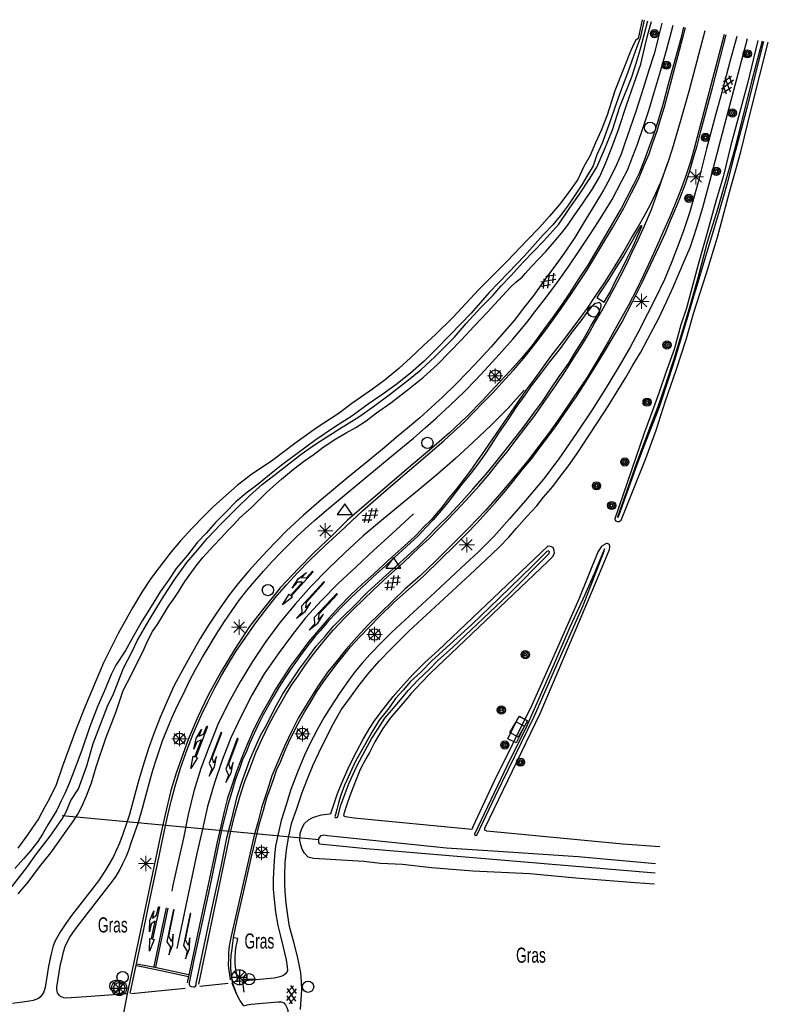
# Model space of a CAD drawing. Header units: metres. Extents: x 74699 to 149952, y 394498 to 789673.
# Tile 22 of 22: x 78560 to 78683, y 395518 to 395681. Entities that reach past the tile are written whole.
import ezdxf

# ---------------------------------------------------------------- set-up
doc = ezdxf.new("R2010")
doc.units = ezdxf.units.M
doc.layers.get('0').update_dxf_attribs({"linetype": 'CONTINUOUS'})
for name, color, linetype in [('4411', 7, 'CONTINUOUS'), ('B-BB-BORD-GD', 8, 'CONTINUOUS'), ('B-BP-BOOM-GD', 74, 'CONTINUOUS'), ('B-BW-WEGW-GD', 8, 'CONTINUOUS'), ('B-MK-ASSTRP-GD', 121, 'CONTINUOUS'), ('B-MK-BLOKDW-GD', 121, 'CONTINUOUS'), ('B-MK-BLOKLG-GD', 121, 'CONTINUOUS'), ('B-MK-DRIEH-GD', 121, 'CONTINUOUS'), ('B-MK-KANAL-GD', 121, 'CONTINUOUS'), ('B-MK-PIJL-GD', 121, 'CONTINUOUS'), ('B-MK-STRP-GD', 121, 'CONTINUOUS'), ('B-MK-STSTRP-GD', 121, 'CONTINUOUS'), ('B-MK-VLAK-GD', 121, 'CONTINUOUS'), ('B-OB-KAST-GD', 8, 'CONTINUOUS'), ('B-OV-PAAL-GD', 63, 'CONTINUOUS'), ('B-TE-OND-GD', 8, 'CONTINUOUS'), ('B-TR-SLOO-GD', 142, 'CONTINUOUS'), ('B-VH-FPAD-GD', 13, 'CONTINUOUS'), ('B-VH-RABA-GD', 13, 'CONTINUOUS'), ('B-VH-WEGN-GD', 13, 'CONTINUOUS'), ('B-VR-MAIB-GD', 214, 'CONTINUOUS'), ('B-WT-HDUIK-GD', 134, 'CONTINUOUS'), ('L-AR-SYMB-GD', 8, 'CONTINUOUS')]:
    doc.layers.add(name, color=color, linetype=linetype)

# ---------------------------------------------------------------- blocks, each defined once
blk = doc.blocks.new('2401')
blk.add_circle((0.001, -0.001), 0.375)
blk = doc.blocks.new('1221')
at = {"flags": 128}
blk.add_lwpolyline([(0, 0), (0, -0.07), (5.45, -0.07), (6.2, 0.68), (7.5, 0.68), (5.7, 0.98), (4, 0.68), (5.2, 0.68), (4.45, 0.08), (0, 0.08)], close=True, dxfattribs=at)
blk = doc.blocks.new('1222')
at = {"flags": 128}
blk.add_lwpolyline([(2.45, -0.08), (3.05, -0.67), (4.35, -0.67), (2.55, -0.97), (0.85, -0.67), (2.05, -0.67), (1.45, -0.08), (0, -0.08), (0, 0), (0, 0.08), (5.45, 0.08), (5.45, 0.38), (7.5, 0), (5.45, -0.38), (5.45, -0.08)], close=True, dxfattribs=at)
blk = doc.blocks.new('2701')
at = {"lineweight": 0}
for q in [(-0.353, 0.351), (0.001, 0.497), (0.355, 0.351), (-0.499, -0.003), (-0.352, -0.356), (0.501, -0.003), (0.001, -0.503), (0.355, -0.356)]:
    blk.add_line((0.001, -0.003), q, dxfattribs=at)
blk = doc.blocks.new('2501')
at = {"flags": 128}
for points in [[(0.001, 0.499), (0.001, -0.001), (0.001, -0.501)], [(-0.499, -0.001), (0.001, -0.001), (0.501, -0.001)]]:
    blk.add_lwpolyline(points, dxfattribs=at)
blk.add_circle((0.001, -0.001), 0.5)
blk = doc.blocks.new('GV6', base_point=(74757.21488, 394499.617761))
at = {"layer": '4411'}
for points in [[(74757.21488, 394499.586511, 0), (74757.37113, 394499.711511, 0)], [(74757.21488, 394499.649011, 0), (74757.37113, 394499.524011, 0)], [(74757.27738, 394499.524011, 0), (74757.52738, 394499.711511, 0)], [(74757.27738, 394499.711511, 0), (74757.52738, 394499.524011, 0)], [(74757.43363, 394499.711511, 0), (74757.58988, 394499.586511, 0)], [(74757.43363, 394499.524011, 0), (74757.58988, 394499.649011, 0)]]:
    blk.add_polyline3d(points, dxfattribs=at)
blk = doc.blocks.new('2503')
at = {"flags": 128}
blk.add_lwpolyline([(-0.374, -0.002), (0.001, -0.002), (0.376, -0.002)], dxfattribs=at)
blk.add_circle((0.001, -0.002), 0.375)
blk = doc.blocks.new('2901')
for radius in [0.27, 0.18, 0.09]:
    blk.add_circle((0, 0), radius)
blk = doc.blocks.new('2810')
at = {"flags": 128}
blk.add_lwpolyline([(-0.625, -0.313), (-0.625, 0.313), (0.625, 0.313), (0.625, -0.313)], close=True, dxfattribs=at)
blk = doc.blocks.new('2301')
at = {"flags": 128}
blk.add_lwpolyline([(-0.502, -0.271), (0.498, -0.271), (-0.002, 0.429), (-0.502, -0.271)], dxfattribs=at)

msp = doc.modelspace()

# ---------------------------------------------------------------- linework, layer by layer
at = {"layer": 'B-MK-ASSTRP-GD'}
msp.add_lwpolyline([(78672.818996, 395679.27636), (78670.185681, 395669.281803), (78668.768208, 395664.258621), (78667.721402, 395660.643227), (78667.416301, 395659.723453), (78666.722652, 395657.513983)], dxfattribs=at)
at = {"layer": 'B-MK-BLOKDW-GD'}
for points in [[(78578.021254, 395520.137943), (78586.928796, 395521.017856)], [(78589.331981, 395521.344192), (78594.021376, 395521.837048)]]:
    msp.add_lwpolyline(points, dxfattribs=at)
at = {"layer": 'B-MK-BLOKLG-GD'}
msp.add_lwpolyline([(78642.955672, 395619.87365), (78640.320774, 395616.925455), (78637.503337, 395614.103175), (78634.537633, 395611.284621), (78631.595027, 395608.560316), (78628.568601, 395605.92579), (78625.585761, 395603.436179), (78622.502711, 395600.898884), (78619.390231, 395598.309434), (78616.355609, 395595.775864), (78613.3832, 395593.05305), (78610.516962, 395590.301178), (78607.734542, 395587.493799), (78605.129074, 395584.563486), (78602.631267, 395581.491239), (78600.243729, 395578.321762), (78598.027553, 395575.012959), (78596.014779, 395571.677334), (78594.082471, 395568.177424), (78592.311468, 395564.589597), (78590.878349, 395560.987241), (78589.518245, 395557.316712), (78588.346641, 395553.550816), (78587.384399, 395549.701101), (78586.608421, 395545.818976), (78585.722174, 395541.926048), (78584.850829, 395538.032375), (78584.677976, 395537.042192)], dxfattribs=at)
at = {"layer": 'B-MK-DRIEH-GD'}
msp.add_lwpolyline([(78595.410909, 395520.079083), (78594.702732, 395521.805755)], dxfattribs=at)
at = {"layer": 'B-MK-KANAL-GD'}
msp.add_lwpolyline([(78624.661516, 395599.403925), (78621.012222, 395596.054516), (78618.098672, 395593.4036), (78615.162026, 395590.685255), (78612.263378, 395587.963931), (78609.458234, 395585.090614), (78606.814023, 395582.243375), (78604.628768, 395579.476602), (78602.25613, 395576.288871), (78599.980723, 395572.969265), (78597.981732, 395569.562859), (78596.169751, 395566.002599), (78594.470274, 395562.408067), (78593.007725, 395558.683149), (78591.741498, 395554.956368), (78590.609383, 395551.033265), (78589.760762, 395547.28227), (78588.857751, 395543.273113), (78587.24172, 395535.73238), (78585.533302, 395527.563936)], dxfattribs=at)
at = {"layer": 'B-MK-STRP-GD'}
for points in [[(78577.800345, 395520.143903), (78579.993795, 395530.477858), (78581.040975, 395535.588957), (78582.323965, 395541.526697), (78583.297383, 395546.326361), (78584.043559, 395549.628086), (78584.669035, 395552.12552), (78585.229691, 395554.391242), (78586.129721, 395557.380787), (78587.259229, 395560.45676), (78588.225569, 395563.065208), (78589.596476, 395566.185511), (78590.720769, 395568.466134), (78591.79328, 395570.670761), (78592.889633, 395572.707749), (78594.188269, 395574.868045), (78595.41389, 395576.844684), (78596.836578, 395578.882045), (78598.432865, 395581.18651), (78600.203123, 395583.493955), (78601.782273, 395585.535041), (78603.656467, 395587.668888), (78605.478506, 395589.686877), (78607.522946, 395591.755531), (78610.009205, 395594.137482), (78612.554323, 395596.451632), (78616.248321, 395599.899388), (78620.126348, 395603.353477), (78629.662719, 395611.49659), (78631.241124, 395612.929709), (78632.968914, 395614.555798), (78634.641569, 395616.240002), (78636.133175, 395617.783762), (78637.806576, 395619.485102), (78639.253106, 395621.089957), (78641.1951, 395623.202942), (78643.110272, 395625.432901), (78644.787025, 395627.528749), (78646.546479, 395629.833586), (78648.685541, 395632.800407), (78650.566813, 395635.538496), (78653.326508, 395639.678783), (78655.779611, 395643.768034), (78657.539066, 395646.703191), (78659.421828, 395649.965055), (78660.707798, 395652.476273), (78661.869716, 395654.784463), (78662.705299, 395656.788297), (78663.616132, 395658.925868), (78664.239373, 395660.781063), (78664.957609, 395662.74131), (78665.493678, 395664.606191), (78666.138899, 395666.748605), (78669.647086, 395679.842669)], [(78676.010796, 395678.7065), (78671.00301, 395659.625478), (78670.443472, 395657.641388), (78669.575106, 395655.003882), (78668.81552, 395652.868919), (78667.923313, 395650.663547), (78667.039301, 395648.550562), (78666.268539, 395646.800793), (78665.080916, 395644.057862), (78663.856413, 395641.343988), (78662.652027, 395638.782106), (78661.608201, 395636.596478), (78660.144906, 395633.811078), (78658.411529, 395630.680717), (78656.900179, 395627.96647), (78655.146684, 395624.948613), (78653.29745, 395621.932618), (78651.083883, 395618.624187), (78649.106499, 395615.724422), (78647.16525, 395612.958766), (78645.551082, 395610.840566), (78643.652674, 395608.345366), (78641.36162, 395605.521969), (78639.288124, 395603.091217), (78636.537742, 395599.994383), (78633.830946, 395597.106538), (78631.172579, 395594.451896), (78628.355514, 395591.657556), (78625.777241, 395589.199237), (78623.237338, 395586.948789), (78621.278953, 395585.078693), (78619.016956, 395582.92175), (78617.161762, 395581.085555), (78615.269314, 395579.037018), (78613.529231, 395577.069692), (78612.117719, 395575.255103), (78610.514726, 395573.280699), (78608.803701, 395570.820517), (78607.091185, 395568.061567), (78605.589148, 395565.620012), (78604.536381, 395563.567377), (78603.362542, 395561.098255), (78602.312382, 395558.691717), (78601.25887, 395556.092582), (78600.450482, 395553.645811), (78599.550825, 395550.83657), (78598.914172, 395548.420347), (78598.3334, 395546.289853), (78597.937029, 395544.61012), (78594.480704, 395529.364742), (78594.199818, 395527.95919), (78594.092157, 395526.904932), (78594.052669, 395525.909162), (78594.010573, 395524.901471), (78594.097745, 395524.261466), (78594.218071, 395523.298851), (78594.365593, 395522.399566)], [(78666.722652, 395657.513983), (78665.482875, 395654.214493), (78664.663684, 395652.374573), (78663.768496, 395650.521613), (78662.754845, 395648.610912), (78661.782917, 395646.929688), (78660.884749, 395645.419456), (78659.439709, 395642.873965), (78657.954063, 395640.44284), (78656.284761, 395637.813903), (78654.646378, 395635.34478), (78653.374936, 395633.412845), (78651.672851, 395631.09795), (78649.467852, 395628.207869), (78647.292655, 395625.42247), (78645.927336, 395623.527415), (78644.82465, 395621.969126), (78643.273812, 395619.926549), (78641.955432, 395617.981575), (78635.911148, 395609.15897), (78635.097917, 395608.007855), (78633.950528, 395606.445841), (78633.055713, 395605.242572), (78631.741803, 395603.554643), (78630.441304, 395601.954258), (78629.168373, 395600.315131), (78628.40357, 395599.428884), (78627.583262, 395598.455838), (78626.301017, 395597.2291), (78625.072788, 395595.912955), (78624.268126, 395595.141075), (78620.451938, 395591.713063), (78618.105378, 395589.517004), (78616.17605, 395587.780274), (78614.318248, 395586.02976), (78612.336021, 395583.984948), (78610.686835, 395582.191593), (78608.981024, 395580.252952), (78607.303899, 395578.242041), (78605.894621, 395576.368592), (78604.276355, 395574.160613), (78603.039931, 395572.313986), (78601.851564, 395570.459537), (78600.896772, 395568.715728), (78599.849593, 395566.91306), (78598.892193, 395565.026201), (78598.048787, 395563.305117), (78596.972551, 395560.878462), (78596.147027, 395558.864571), (78595.311072, 395556.646533), (78594.602149, 395554.514177), (78593.913343, 395552.429504), (78593.373548, 395550.230838), (78592.784207, 395547.787792), (78592.194494, 395545.193873), (78591.631975, 395542.502723), (78590.163093, 395535.575546), (78587.232035, 395521.894045)], [(78589.181479, 395521.679468), (78593.064722, 395540.384895), (78594.392415, 395546.761847), (78595.03689, 395549.475721), (78595.93543, 395552.649669), (78596.746799, 395555.229432), (78597.632673, 395557.448588), (78598.652657, 395560.077898), (78599.563863, 395562.115259), (78600.767132, 395564.627595), (78601.847839, 395566.581882), (78602.665912, 395568.032137), (78603.535768, 395569.538645), (78604.510676, 395571.073837), (78605.587657, 395572.662673), (78606.71046, 395574.314467), (78607.888024, 395575.935341), (78608.932968, 395577.247388), (78610.128414, 395578.696899), (78611.395758, 395580.175094), (78613.294166, 395582.234434), (78614.66768, 395583.616144), (78616.386529, 395585.248567), (78618.044656, 395586.843363), (78620.47429, 395589.10387), (78622.994449, 395591.368846), (78625.674423, 395593.921042), (78627.231594, 395595.366083), (78628.651302, 395596.777595), (78630.127262, 395598.25877), (78631.620359, 395599.82898), (78633.292641, 395601.645432), (78635.503601, 395604.05942), (78637.148317, 395606.006257), (78638.569143, 395607.761613), (78640.168782, 395609.704725), (78641.654801, 395611.679129), (78643.211227, 395613.731764), (78644.720715, 395615.712873), (78646.200772, 395617.815427), (78648.145374, 395620.570652), (78649.857145, 395623.15265), (78651.248541, 395625.347964), (78652.600821, 395627.503417), (78653.735545, 395629.384689), (78654.589754, 395630.962349), (78655.817237, 395633.007533), (78656.679641, 395634.600095), (78657.824796, 395636.731706), (78658.855584, 395638.731069), (78659.795847, 395640.541933), (78660.783049, 395642.56253), (78661.856677, 395644.846133), (78662.850212, 395647.040702), (78664.00319, 395649.748615), (78664.971765, 395652.396924), (78666.722652, 395657.513983)], [(78581.777837, 395524.565823), (78583.813336, 395534.264616)], [(78584.052499, 395534.217677), (78581.977513, 395524.498022)]]:
    msp.add_lwpolyline(points, dxfattribs=at)
at = {"layer": 'B-MK-STSTRP-GD'}
for points in [[(78578.854602, 395524.736068), (78581.825893, 395524.130336), (78587.445866, 395522.957615)], [(78578.907501, 395525.044895), (78581.905987, 395524.458907), (78587.525215, 395523.253403)], [(78596.640255, 395520.36593), (78596.466657, 395522.048644)]]:
    msp.add_lwpolyline(points, dxfattribs=at)
at = {"layer": 'B-MK-VLAK-GD'}
msp.add_lwpolyline([(78662.179288, 395646.976999), (78660.709288, 395644.361846), (78659.406926, 395642.160199), (78658.112016, 395640.079624), (78656.924766, 395638.106338), (78655.459236, 395635.971374), (78654.960792, 395635.198377), (78656.20653, 395634.411223), (78657.147165, 395636.082015), (78658.138465, 395638.052694), (78659.082454, 395639.872871), (78659.941506, 395641.584269), (78660.966333, 395643.701724), (78661.813464, 395645.535685), (78662.43298, 395646.958373), (78662.430372, 395647.035487), (78662.376355, 395647.068642), (78662.31228, 395647.073112)], close=True, dxfattribs=at)
at = {"layer": 'B-TR-SLOO-GD'}
for points in [[(78558.050345, 395537.486992), (78560.742985, 395540.967531), (78562.302764, 395543.214253), (78564.566623, 395546.138606), (78566.5414, 395548.916555), (78567.253303, 395550.147391), (78567.983087, 395552.042074), (78569.257881, 395553.957991), (78570.62618, 395557.743258), (78571.715828, 395561.436138), (78573.047992, 395565.051533), (78574.068349, 395567.64955), (78575.045492, 395569.680578), (78576.724108, 395573.90394), (78578.116249, 395576.667733), (78579.042356, 395578.530751), (78580.938157, 395581.856317), (78582.968067, 395585.218764), (78585.089993, 395588.452689), (78587.208938, 395591.381885), (78588.938963, 395593.44644), (78590.590384, 395595.386199), (78592.731681, 395597.657509), (78595.369559, 395600.292779), (78597.559657, 395602.407254), (78599.710267, 395604.346267), (78601.775195, 395605.926908), (78603.299212, 395607.079885), (78606.101748, 395609.307609), (78608.436759, 395610.952697), (78611.991804, 395613.213576), (78615.623962, 395615.4752), (78618.052479, 395617.192558), (78620.876994, 395619.245938), (78623.814385, 395621.562324), (78625.881921, 395623.262174), (78628.1767, 395625.369943), (78629.768517, 395627.004973), (78631.358098, 395628.608711), (78633.385029, 395630.884118), (78635.715943, 395633.47543), (78637.803595, 395635.587669), (78639.117878, 395637.089334), (78640.795004, 395638.861082), (78642.798092, 395641.037397), (78646.215674, 395644.593559), (78648.665797, 395647.331275), (78650.502365, 395649.997092), (78652.087476, 395652.268774), (78653.803345, 395654.849283), (78654.958185, 395656.759984), (78656.233352, 395659.687317), (78657.570731, 395662.909694), (78658.799704, 395666.709862), (78660.692524, 395671.517349), (78661.504265, 395674.090035), (78662.17966, 395676.30025), (78663.39348, 395680.95918)], [(78662.815684, 395681.062339), (78662.139427, 395678.101427), (78661.351155, 395676.019363), (78660.051402, 395672.307856), (78659.025084, 395669.691585), (78657.906007, 395666.442014), (78657.190751, 395664.338715), (78656.528767, 395662.544243), (78655.876469, 395660.71587), (78654.994693, 395658.767543), (78654.347982, 395656.992815), (78653.434169, 395655.421488), (78652.495023, 395653.828181), (78651.509311, 395652.329869), (78650.300827, 395650.538377), (78648.938488, 395648.745395), (78647.668909, 395647.194184), (78646.095719, 395645.549096), (78642.989945, 395642.073772), (78640.349831, 395639.335311), (78637.166943, 395636.008627), (78634.213533, 395632.61675), (78630.721074, 395629.014022), (78628.374141, 395626.572839), (78626.420598, 395624.683), (78624.15674, 395622.686989), (78621.73083, 395620.774798), (78619.412955, 395619.10326), (78617.169958, 395617.535285), (78614.473965, 395615.57392), (78611.585375, 395613.770507), (78608.366724, 395611.54092), (78605.345141, 395609.324745), (78602.760162, 395607.409574), (78600.863617, 395605.891145), (78598.951425, 395604.316465), (78596.996393, 395602.822996), (78595.283132, 395601.386152), (78593.549754, 395599.649794), (78591.901313, 395597.978629), (78590.360533, 395596.254564), (78588.953119, 395594.716764), (78587.292757, 395592.604525), (78585.403662, 395590.408466), (78584.15867, 395588.488452), (78582.754981, 395586.508832), (78581.282373, 395584.129489), (78579.802688, 395581.716991), (78578.477975, 395579.434879), (78577.028837, 395576.820097), (78575.450431, 395574.431814), (78574.660297, 395572.858996), (78573.508438, 395570.063538), (78572.450455, 395567.690528), (78571.101528, 395564.119838), (78569.860633, 395560.491777), (78568.801906, 395557.732455), (78567.712631, 395554.840884), (78566.986199, 395553.167484), (78566.380095, 395551.990665), (78565.696504, 395550.442062), (78564.196329, 395547.993428), (78563.30673, 395546.464942), (78562.527027, 395545.245282), (78561.308484, 395543.713442), (78560.150292, 395542.373455), (78558.729838, 395540.770463)], [(78662.439057, 395681.129582), (78661.814582, 395677.999354), (78661.439072, 395677.74976), (78661.157813, 395677.27255), (78660.574805, 395676.017127), (78659.298148, 395672.813005), (78657.930594, 395669.361524), (78656.664368, 395665.330387), (78655.707341, 395662.829227), (78654.761489, 395660.75126), (78653.892007, 395658.673666), (78652.835887, 395656.881429), (78651.811432, 395654.698409), (78649.989765, 395652.197621), (78648.780163, 395650.557376), (78647.160035, 395648.633264), (78645.511966, 395646.784402), (78643.432882, 395644.660614), (78640.127804, 395641.183055), (78635.530796, 395636.552892), (78631.177422, 395631.90671), (78628.321614, 395629.102312), (78626.334544, 395627.236314), (78624.174993, 395625.214971), (78622.213256, 395623.43242), (78619.956102, 395621.564559), (78617.887448, 395620.068483), (78614.471357, 395617.681689), (78612.35651, 395616.075716), (78608.552989, 395613.609574), (78605.014708, 395611.036516), (78601.405274, 395608.308114), (78597.724315, 395605.799876), (78595.48765, 395604.132063), (78593.642887, 395602.454937), (78591.502335, 395600.528962), (78590.028983, 395599.089883), (78588.062774, 395597.035013), (78586.121153, 395594.966359), (78584.56957, 395593.120105), (78582.61193, 395590.571261), (78581.20973, 395588.725007), (78579.737868, 395586.452953), (78578.18703, 395583.863876), (78575.813647, 395579.6163), (78573.427971, 395574.7995), (78572.179999, 395571.943692), (78570.30506, 395567.452482), (78568.836178, 395563.726074), (78566.639747, 395557.69781), (78565.553453, 395554.622955), (78564.431023, 395552.242494), (78563.730668, 395550.958387), (78562.674921, 395548.989198), (78560.833882, 395546.38224), (78559.239831, 395544.125087)], [(78559.319179, 395536.574669), (78560.969483, 395538.55317), (78562.81909, 395541.069231), (78564.698871, 395543.399028), (78565.882396, 395545.079134), (78567.21307, 395546.969719), (78568.335127, 395548.507891), (78569.137927, 395549.780823), (78569.880377, 395551.145024), (78570.604201, 395552.805758), (78571.407001, 395554.960839), (78572.213899, 395557.606913), (78573.792305, 395562.343619), (78575.518232, 395566.773734), (78576.659661, 395570.20957), (78578.018647, 395572.858996), (78580.113377, 395577.10918), (78580.636036, 395578.281529), (78581.508871, 395579.946733), (78582.393255, 395581.253938), (78583.300736, 395582.7936), (78584.169473, 395584.158919), (78585.008036, 395585.3566), (78585.815307, 395586.5174), (78586.877759, 395588.224701), (78588.697564, 395590.832777), (78589.836385, 395592.213742), (78591.590624, 395594.130031), (78592.840459, 395595.448039), (78593.924519, 395596.637152), (78594.938915, 395597.64), (78595.909726, 395598.686806), (78597.926598, 395600.557647), (78600.463893, 395603.082649), (78602.846216, 395605.152048), (78604.825463, 395606.82135), (78606.495883, 395608.061499), (78608.211007, 395609.317295), (78609.732043, 395610.471017), (78611.80703, 395611.844159), (78613.54674, 395612.822048), (78615.104284, 395613.718725), (78616.838779, 395614.816568), (78618.567314, 395616.149105), (78620.897483, 395617.804624), (78623.846795, 395620.058424), (78626.284998, 395622.025005), (78628.600638, 395624.135009), (78630.560514, 395626.111276), (78632.572543, 395628.189243), (78634.648647, 395630.385301), (78636.865195, 395632.728137), (78638.704743, 395634.737558), (78640.671324, 395636.878855), (78641.600411, 395637.712575), (78642.606612, 395638.581313), (78643.109526, 395639.185927), (78644.15447, 395640.315435), (78646.544244, 395642.796479), (78647.922602, 395644.403569), (78649.147104, 395645.812101), (78650.131699, 395647.098444), (78651.269775, 395648.819901), (78652.581822, 395650.70378), (78654.197108, 395653.046987), (78655.491646, 395655.183069), (78656.40993, 395657.34709), (78657.437738, 395660.006575), (78658.539306, 395662.964455), (78659.867372, 395666.974358), (78661.162283, 395670.638553), (78662.241127, 395673.753269), (78662.919503, 395676.65974), (78663.407888, 395678.684063), (78663.991919, 395680.852335)], [(78681.600255, 395677.708565), (78679.86026, 395670.56591), (78677.141543, 395660.39475), (78675.864141, 395655.121602), (78674.683224, 395651.308767), (78673.382353, 395646.50873), (78671.741735, 395640.677534), (78669.775154, 395633.435569), (78668.88183, 395630.666561), (78667.741891, 395626.589976), (78666.352358, 395622.811041), (78665.194165, 395619.403146), (78663.896646, 395615.719579), (78662.801784, 395612.765423), (78657.936554, 395598.611183), (78658.003237, 395598.31167), (78658.318024, 395598.167128), (78658.641363, 395598.157756), (78658.809958, 395598.247669), (78658.971876, 395598.40026), (78663.061436, 395608.575217), (78664.800029, 395613.253809), (78666.316967, 395618.091843), (78668.095421, 395623.191021), (78669.770684, 395628.428779), (78670.948621, 395632.564224), (78673.119348, 395639.204926), (78674.94623, 395645.179919), (78676.915418, 395652.627147), (78678.793337, 395659.294672), (78680.531558, 395666.505716), (78683.321178, 395677.401313)], [(78682.322357, 395677.579642), (78680.482384, 395670.673199), (78677.753609, 395659.604989), (78674.951818, 395649.987779), (78673.227381, 395644.342847), (78671.613585, 395638.200961), (78670.255344, 395633.374474), (78667.618956, 395624.853618), (78666.361298, 395620.987139), (78665.053722, 395617.106504), (78663.724538, 395613.694138), (78661.60075, 395607.992954), (78658.3631, 395598.880149), (78658.451017, 395598.834328), (78658.616792, 395599.111862), (78661.660727, 395607.56231), (78663.121041, 395611.474238), (78665.323433, 395617.105759), (78666.917857, 395621.954597), (78667.943802, 395625.061862), (78668.808814, 395628.049172), (78669.999044, 395631.983451), (78670.910995, 395635.01621), (78671.894845, 395638.29521), (78672.82505, 395641.49449), (78673.958655, 395645.283482), (78675.27331, 395649.526961), (78676.602867, 395654.340036), (78677.96744, 395659.572578), (78679.895278, 395666.760526), (78682.583349, 395677.533044)], [(78664.531063, 395538.177288), (78661.31502, 395538.431726), (78651.474666, 395539.177156), (78643.870231, 395539.891294), (78634.485479, 395540.34578), (78627.649944, 395540.897868), (78622.835379, 395541.427604), (78619.180497, 395541.63175), (78616.42788, 395541.952498), (78608.12756, 395542.435668), (78607.228648, 395542.681537), (78606.625151, 395543.309621), (78606.260817, 395543.971977), (78606.050711, 395544.696174), (78605.862956, 395545.491151), (78605.945285, 395546.571113), (78606.188919, 395547.385461), (78606.634837, 395548.226632), (78607.282292, 395548.84205), (78607.992705, 395549.219794), (78608.657297, 395549.458585), (78609.465685, 395549.679122), (78610.754263, 395549.835584), (78610.977407, 395549.894071), (78612.092759, 395553.199522), (78613.031905, 395555.447734), (78614.060458, 395557.79504), (78615.282353, 395560.189284), (78616.328787, 395562.179334), (78617.409494, 395563.939906), (78618.308034, 395565.387926), (78619.694959, 395567.174948), (78621.321049, 395569.254405), (78622.967627, 395571.096934), (78624.576207, 395572.899974), (78626.507398, 395574.875496), (78628.710534, 395576.849527), (78646.921616, 395594.14903), (78647.272911, 395594.107307), (78647.677105, 395593.930728), (78647.841763, 395593.409933), (78647.919249, 395592.870138), (78647.586208, 395592.268504), (78646.847855, 395591.569639), (78627.484169, 395573.075808), (78625.939663, 395571.495167), (78624.268126, 395569.740183), (78622.816008, 395568.009786), (78620.781254, 395565.670303), (78619.595122, 395563.946984), (78618.244331, 395561.740122), (78617.372986, 395559.959433), (78616.75049, 395558.931998), (78615.863871, 395557.155407), (78615.157183, 395555.505104), (78614.706423, 395554.248191), (78614.143904, 395552.780054), (78613.626461, 395551.362208), (78613.100078, 395549.664594), (78613.150369, 395549.470133), (78613.360848, 395549.399725), (78614.842024, 395549.191854), (78634.325292, 395547.285251), (78634.415816, 395547.397009), (78634.517889, 395547.731168), (78637.973469, 395555.194787), (78644.2517, 395567.852951), (78647.481155, 395575.028233), (78652.03793, 395585.349149), (78655.12396, 395593.043737), (78655.842941, 395594.121463)], [(78665.374096, 395544.36276), (78659.253072, 395544.80905), (78636.78638, 395546.957551), (78636.45965, 395547.103561), (78636.434179, 395547.465182), (78645.613294, 395566.395617), (78654.22542, 395586.659334), (78657.068562, 395593.514613), (78657.124566, 395593.997541), (78657.045465, 395594.363234), (78656.73105, 395594.5305), (78656.56304, 395594.49809), (78655.842941, 395594.121463)], [(78664.601471, 395540.020935), (78616.842505, 395544.050954), (78609.113645, 395544.805697), (78609.008964, 395545.068703), (78608.98922, 395545.735902), (78609.37665, 395546.261913), (78609.857213, 395546.337909), (78610.435378, 395546.244032), (78630.135085, 395544.220827), (78639.484819, 395543.616585), (78651.862469, 395542.75865), (78664.662194, 395541.636966)]]:
    msp.add_lwpolyline(points, dxfattribs=at)
for points in [[(78611.995902, 395550.563879), (78611.739602, 395549.732021), (78611.658018, 395549.39749), (78611.708682, 395549.240656), (78611.844655, 395549.178443), (78611.954551, 395549.197442), (78612.101328, 395549.297653), (78612.19744, 395549.554325), (78612.637769, 395551.235176), (78613.170858, 395552.755839), (78614.019107, 395554.961956), (78615.322959, 395557.828195), (78616.700198, 395560.429192), (78617.71683, 395562.254585), (78618.782636, 395563.848636), (78619.940083, 395565.620385), (78621.008497, 395566.910825), (78622.214746, 395568.332396), (78623.795386, 395570.239744), (78625.427436, 395571.986906), (78627.222653, 395573.708735), (78628.652047, 395575.128815), (78631.150972, 395577.40534), (78640.279423, 395585.971273), (78647.108626, 395592.853747), (78647.16078, 395593.161456), (78647.005435, 395593.292958), (78646.708902, 395593.225531), (78644.337382, 395590.80968), (78638.848539, 395585.508219), (78634.268295, 395581.081829), (78627.676394, 395575.100131), (78625.848766, 395573.254249), (78624.183189, 395571.69447), (78622.934844, 395570.250175), (78621.682774, 395568.886719), (78620.620694, 395567.360468), (78618.960705, 395565.323479), (78617.7742, 395563.321135), (78616.59738, 395561.243168), (78615.064051, 395558.562077), (78614.184882, 395556.588791), (78613.25952, 395554.554782), (78612.616535, 395552.907086), (78612.260025, 395551.661349)], [(78635.120641, 395546.323753), (78638.233867, 395552.779309), (78644.672658, 395566.019736), (78648.552548, 395574.938081), (78652.684268, 395584.260247), (78656.193491, 395593.24602), (78656.265017, 395593.664742), (78654.565912, 395589.650742), (78652.990114, 395586.017094), (78650.509071, 395580.672047), (78647.71324, 395574.15428), (78643.15423, 395563.874713), (78640.696283, 395558.975957), (78634.720173, 395546.43812), (78634.737309, 395546.355046), (78634.865832, 395546.273089), (78634.947788, 395546.242914)]]:
    msp.add_lwpolyline(points, close=True, dxfattribs=at)
at = {"layer": 'B-VH-FPAD-GD'}
for points in [[(78665.735588, 395680.541023), (78665.099915, 395678.150601), (78664.479654, 395675.625227), (78663.577016, 395672.789163), (78662.629675, 395669.775776), (78661.501285, 395666.295237), (78660.431754, 395663.092978), (78659.61815, 395660.695008), (78659.007948, 395658.880792), (78658.234205, 395657.121337), (78657.114383, 395654.871635), (78656.076889, 395652.954973), (78654.635202, 395650.57116), (78653.156262, 395648.147486), (78651.3074, 395645.097963), (78649.826597, 395642.91308), (78648.485865, 395640.971086), (78646.448504, 395638.205431), (78644.534823, 395635.564573), (78642.843168, 395633.418433), (78641.281527, 395631.421677), (78639.338043, 395629.157446), (78637.495514, 395627.053774), (78635.540482, 395624.902419), (78633.640584, 395622.911997), (78631.643455, 395620.888419), (78629.442926, 395618.724398), (78627.661493, 395617.041684), (78625.704598, 395615.29415), (78623.65457, 395613.565988), (78621.799003, 395612.047187), (78620.138641, 395610.640145), (78616.997104, 395608.021639), (78613.822412, 395605.439268), (78609.467175, 395601.808972), (78607.754659, 395600.310288), (78606.434416, 395599.146507), (78605.075803, 395597.923494), (78603.62741, 395596.568606), (78601.992007, 395594.884402), (78600.448619, 395593.335427), (78599.022578, 395591.760747), (78597.423311, 395589.992724), (78595.684346, 395587.901346), (78594.090294, 395585.869572), (78592.169907, 395583.159051), (78590.847801, 395581.173472), (78589.408349, 395578.793011), (78587.894391, 395576.192013), (78586.530935, 395573.713205), (78585.048642, 395570.926688), (78583.949309, 395568.462781), (78582.693886, 395565.652049), (78581.649687, 395562.918804), (78580.863278, 395560.654573), (78580.053028, 395558.209292), (78579.141822, 395555.089734), (78577.686723, 395549.705199), (78577.193867, 395548.20428), (78576.620918, 395546.477608), (78576.058771, 395544.958062), (78575.038042, 395542.758278), (78573.72674, 395540.488086), (78572.570409, 395538.755081), (78571.259107, 395537.057094), (78568.086278, 395533.020369), (78567.148995, 395531.700499), (78566.270571, 395530.36461), (78565.400343, 395528.814516), (78565.109026, 395527.996815), (78564.726066, 395526.659063), (78564.330812, 395524.642191), (78563.742962, 395521.10093), (78563.548874, 395520.38791), (78563.288849, 395519.937522), (78562.975552, 395519.585855), (78562.641766, 395519.309066), (78562.234964, 395519.131742), (78561.796497, 395518.987946), (78561.171766, 395518.850482), (78559.994202, 395518.712274), (78558.384131, 395518.479816)], [(78577.317174, 395520.041085), (78570.526343, 395519.590325), (78567.22052, 395519.3642), (78566.852834, 395519.407786), (78566.596534, 395519.491977), (78566.302609, 395519.643597), (78566.143539, 395519.809372), (78565.990802, 395519.987068), (78565.824654, 395520.248211), (78565.76952, 395520.472101), (78565.718483, 395520.632661), (78565.676015, 395520.879648), (78565.698739, 395521.147869), (78566.309314, 395524.992368), (78566.545497, 395525.937102), (78566.816326, 395527.014456), (78567.081194, 395527.879841), (78567.393746, 395528.596587), (78567.831468, 395529.432169), (78568.314265, 395530.176855), (78569.057833, 395531.145803), (78574.897971, 395538.674987), (78575.483214, 395539.53851), (78576.10571, 395540.583826), (78576.625388, 395541.613496), (78577.17077, 395542.727731), (78577.587258, 395543.803222), (78577.993687, 395545.03443), (78579.203289, 395548.466168), (78579.430159, 395549.211226), (78579.703968, 395550.172723), (78581.11101, 395555.450342), (78581.631433, 395557.214267), (78582.129132, 395558.745361), (78582.634654, 395560.259319), (78583.177801, 395561.87088), (78584.182512, 395564.466662), (78584.757697, 395565.822295), (78585.637983, 395567.734114), (78586.511191, 395569.449983), (78587.6556, 395571.926183), (78588.597353, 395573.664404), (78589.754056, 395575.710706), (78590.870526, 395577.574841), (78592.011209, 395579.503796), (78593.39143, 395581.654406), (78594.625246, 395583.376236), (78595.749538, 395584.990404), (78597.122308, 395586.769975), (78598.363574, 395588.219113), (78599.833202, 395589.941687), (78601.244341, 395591.476879), (78602.713223, 395593.050442), (78603.920963, 395594.235084), (78605.253871, 395595.551229), (78606.769692, 395596.966467), (78608.291846, 395598.335139), (78610.259544, 395600.020833), (78619.377937, 395607.571624), (78622.229647, 395609.977416), (78624.661144, 395611.949957), (78626.604628, 395613.642357), (78628.416236, 395615.226723), (78630.691271, 395617.343433), (78633.027773, 395619.61288), (78635.03645, 395621.630124), (78637.077164, 395623.847044), (78638.827678, 395625.757373), (78641.094144, 395628.314785), (78643.396001, 395631.059579), (78644.934174, 395633.082412), (78646.538284, 395635.158888), (78648.48363, 395637.743867), (78650.24681, 395640.204049), (78652.161609, 395643.09711), (78653.810423, 395645.538665), (78655.223053, 395647.782035), (78657.49548, 395651.427231), (78659.110021, 395654.483087), (78660.020482, 395656.273834), (78660.943981, 395658.556692), (78661.67153, 395660.55233), (78662.694123, 395663.492701), (78663.541999, 395666.106738), (78664.380934, 395668.915607), (78665.375587, 395672.23633), (78666.567307, 395676.235429), (78667.574987, 395680.212619)], [(78678.102482, 395678.333053), (78676.998492, 395674.369432), (78675.671916, 395669.320546), (78674.63256, 395665.569551), (78673.079487, 395659.781567), (78671.74099, 395654.288999), (78670.865919, 395651.101268), (78670.26801, 395649.217762), (78669.380646, 395646.388776), (78668.438148, 395643.855951), (78667.331364, 395640.987105), (78666.157898, 395638.186804), (78664.691251, 395635.113812), (78663.36989, 395632.51207), (78661.82613, 395629.480428), (78660.504397, 395626.977406), (78658.905502, 395624.220691), (78656.463947, 395620.183221), (78654.216852, 395616.621844), (78651.620697, 395612.742327), (78648.677345, 395608.527161), (78646.148246, 395605.171792), (78643.179934, 395601.620472), (78640.545037, 395598.595164), (78637.913492, 395595.687575), (78635.338943, 395593.092165), (78633.303817, 395591.208659), (78628.230717, 395586.457796), (78621.058416, 395579.839073), (78619.452815, 395578.242041), (78617.421415, 395576.162211), (78616.195794, 395574.73915), (78615.002211, 395573.352225), (78614.003461, 395572.028256), (78612.365823, 395569.650031), (78611.022856, 395567.601866), (78609.881055, 395565.78914), (78608.774271, 395563.806541), (78607.460733, 395561.317674), (78606.660541, 395559.50383), (78605.494898, 395556.729607), (78604.384389, 395553.829841), (78603.615489, 395551.308937), (78602.801885, 395548.742957), (78602.309775, 395546.508528), (78601.859387, 395544.458873), (78601.677593, 395542.909152), (78601.555403, 395541.166089), (78601.432841, 395539.024419), (78601.455193, 395537.450112), (78601.619851, 395535.687677), (78601.863857, 395533.573202), (78602.222603, 395531.346596), (78602.73334, 395529.404602), (78603.074949, 395527.975208), (78603.625547, 395525.694213), (78603.786852, 395524.55949), (78603.802126, 395523.919857), (78603.714581, 395523.653127), (78603.522729, 395523.405395), (78603.174042, 395523.096568), (78602.740418, 395522.943459), (78602.317225, 395522.817544), (78601.609792, 395522.648416), (78595.669072, 395522.091112), (78594.753396, 395522.005058)], [(78605.971362, 395517.490379), (78606.172528, 395520.70754), (78606.155019, 395522.128738), (78606.021654, 395523.559249), (78605.732944, 395524.936489), (78605.466213, 395526.216871), (78604.924928, 395528.414793), (78604.174282, 395531.182683), (78603.863593, 395533.012173), (78603.579726, 395535.059965), (78603.419911, 395536.920748), (78603.371855, 395538.32332), (78603.358816, 395539.709873), (78603.43444, 395541.780017), (78603.663918, 395543.815515), (78603.992488, 395545.883796), (78604.506951, 395548.229612), (78605.339553, 395550.560526), (78606.248524, 395553.340338), (78607.118007, 395555.630273), (78608.09366, 395557.928778), (78609.027591, 395559.912122), (78610.291582, 395562.506787), (78611.421835, 395564.765803), (78612.713765, 395567.018113), (78614.403929, 395569.339342), (78615.676116, 395571.123011), (78617.180761, 395572.960324), (78618.991997, 395575.047604), (78620.909404, 395577.030204), (78623.967495, 395580.10096), (78633.995231, 395589.353464), (78636.639442, 395591.835625), (78638.798248, 395593.931473), (78640.436258, 395595.584757), (78641.671564, 395597.074501), (78643.419098, 395598.963968), (78645.065304, 395600.773714), (78646.148618, 395602.180384), (78647.671517, 395603.951014), (78648.773085, 395605.440013), (78650.269162, 395607.383124), (78651.744749, 395609.418623), (78653.598454, 395612.263999), (78655.074414, 395614.52078), (78656.837594, 395617.227949), (78658.332925, 395619.675837), (78659.764182, 395621.946029), (78660.909336, 395624.003134), (78662.27242, 395626.146294), (78663.405281, 395628.359861), (78665.198263, 395631.759934), (78666.447353, 395634.371362), (78667.582821, 395636.909775), (78668.546181, 395639.122597), (78669.461858, 395641.30152), (78670.385357, 395643.451757), (78671.042498, 395645.430631), (78671.762597, 395647.684432), (78672.507655, 395650.089107), (78672.914829, 395651.725627), (78673.72359, 395654.570259), (78676.343586, 395664.691872), (78679.867707, 395678.017892)], [(78596.603375, 395518.05476), (78597.175579, 395518.242887), (78597.481053, 395518.295787), (78597.843151, 395518.358744), (78602.25017, 395518.763311), (78602.781769, 395518.723077), (78603.209432, 395518.571831), (78603.470948, 395518.264122), (78603.736561, 395517.781324), (78603.856143, 395517.348818), (78603.911649, 395516.760967), (78603.876259, 395516.242034), (78603.770461, 395515.301026), (78603.389364, 395513.284526), (78603.357699, 395513.20555), (78603.267174, 395512.980542), (78603.188198, 395512.640051)]]:
    msp.add_lwpolyline(points, dxfattribs=at)
at = {"layer": 'B-VH-RABA-GD'}
msp.add_lwpolyline([(78595.669072, 395522.091112), (78595.526766, 395522.953517), (78595.290583, 395524.112082), (78595.176589, 395525.098167), (78595.169138, 395525.927416), (78595.242899, 395527.093432), (78595.365461, 395527.924544), (78595.525648, 395528.633467), (78595.610212, 395529.200829), (78594.893094, 395529.330096)], dxfattribs=at)
at = {"layer": 'B-VH-WEGN-GD'}
for points in [[(78669.306547, 395679.903468), (78668.784227, 395677.78515), (78666.715946, 395670.267514), (78665.919106, 395667.29287), (78665.019449, 395664.157293), (78664.23304, 395661.784656), (78663.501393, 395659.834466), (78662.902739, 395658.112637), (78661.966201, 395655.732549), (78661.037486, 395653.855375), (78659.954544, 395651.719667), (78658.983361, 395649.924077), (78658.134367, 395648.397825), (78656.396147, 395645.525999), (78653.475147, 395640.559442), (78651.968639, 395638.340659), (78650.451329, 395635.893516), (78649.169456, 395634.050987), (78647.709142, 395631.948433), (78645.999979, 395629.609696), (78644.261386, 395627.253077), (78642.524656, 395625.191874), (78640.695538, 395623.109437), (78638.116892, 395620.382897), (78636.065002, 395618.165604), (78633.458789, 395615.519903), (78630.586591, 395612.825028), (78628.069412, 395610.621146), (78623.815875, 395607.028476), (78613.762807, 395598.404057), (78611.43003, 395596.084318), (78608.146187, 395592.907391), (78605.664771, 395590.414054), (78602.594014, 395587.178267), (78599.692013, 395583.562128), (78597.545128, 395580.817706), (78595.065202, 395576.989225), (78592.871752, 395573.367871), (78590.706985, 395569.464884), (78589.035075, 395565.997756), (78587.375458, 395562.097005), (78585.424151, 395556.554518), (78584.54163, 395553.659222), (78583.6077, 395549.743197), (78582.77398, 395545.997418), (78581.513714, 395539.978466), (78577.317174, 395520.041085), (78576.564293, 395516.041613)], [(78596.557926, 395518.123678), (78595.948096, 395519.023708), (78595.451515, 395519.954658), (78594.954934, 395521.355368), (78594.753396, 395522.005058), (78594.574954, 395523.168094), (78594.444197, 395524.290524), (78594.462823, 395525.304175), (78594.523173, 395526.416547), (78594.658773, 395527.504704), (78594.767179, 395528.433047), (78594.893094, 395529.330096), (78594.899055, 395529.37331), (78595.493611, 395532.318897), (78596.529614, 395536.796323), (78597.887855, 395542.725123), (78599.204373, 395548.232219), (78599.834692, 395550.454355), (78600.431483, 395552.484266), (78600.956004, 395553.973637), (78601.552423, 395555.64741), (78602.082159, 395557.140879), (78602.708008, 395558.556489), (78603.505965, 395560.453779), (78604.007389, 395561.541192), (78604.727115, 395563.072658), (78605.579462, 395564.751274), (78606.694441, 395566.757343), (78607.658919, 395568.356238), (78608.698647, 395570.072106), (78609.752905, 395571.627043), (78610.829513, 395573.080278), (78612.053644, 395574.703387), (78613.395493, 395576.409943), (78614.25529, 395577.423222), (78615.724172, 395579.026959), (78617.372613, 395580.761454), (78619.069483, 395582.482539), (78621.421259, 395584.767632), (78623.38784, 395586.54236), (78626.240667, 395589.094929), (78629.229467, 395591.966755), (78631.422173, 395594.124443), (78633.482259, 395596.155472), (78635.129582, 395597.904495), (78636.738535, 395599.639736), (78638.195123, 395601.309411), (78639.859583, 395603.212661), (78641.268861, 395604.967646), (78642.631944, 395606.704004), (78644.208115, 395608.591981), (78645.570453, 395610.385335), (78646.800544, 395612.051658), (78648.111846, 395613.803662), (78649.672743, 395616.05858), (78651.604678, 395618.823491), (78653.167065, 395621.25834), (78655.052807, 395624.318666), (78656.481829, 395626.618288), (78657.910477, 395629.028178), (78659.107041, 395631.07448), (78660.905983, 395634.590037), (78662.46688, 395637.656323), (78663.848963, 395640.613086), (78665.269416, 395643.613435), (78666.324418, 395645.88996), (78667.129453, 395647.903107), (78667.865198, 395649.582467), (78668.710839, 395651.555754), (78669.657435, 395653.996936), (78670.318674, 395655.999653), (78671.066713, 395658.682607), (78671.547275, 395660.288207), (78672.213357, 395662.90038), (78674.077865, 395669.88828), (78676.332269, 395678.649104)]]:
    msp.add_lwpolyline(points, dxfattribs=at)
msp.add_lwpolyline([(78588.738169, 395521.752111), (78590.937953, 395532.233588), (78592.964884, 395541.635848), (78593.810897, 395545.851386), (78594.61556, 395548.975415), (78595.527511, 395552.669413), (78596.399229, 395555.38962), (78597.617771, 395558.756165), (78598.470118, 395560.803584), (78599.363442, 395562.754146), (78600.413602, 395564.601145), (78601.698827, 395567.175693), (78603.051107, 395569.651149), (78604.365017, 395571.679197), (78605.828684, 395573.787711), (78607.111674, 395575.591124), (78608.571615, 395577.571116), (78610.030439, 395579.216949), (78611.437108, 395580.857939), (78613.15484, 395582.580141), (78614.710521, 395584.125392), (78616.994496, 395586.426503), (78620.149445, 395589.288271), (78625.388693, 395594.037271), (78626.862045, 395595.525152), (78628.588717, 395597.269333), (78630.551945, 395599.221758), (78632.665303, 395601.465873), (78634.447109, 395603.505842), (78636.889037, 395606.248401), (78638.931986, 395608.782343), (78640.84455, 395611.201919), (78642.836835, 395613.741449), (78644.646581, 395616.230688), (78645.990666, 395618.026278), (78647.279616, 395619.914628), (78648.758184, 395622.110687), (78650.313493, 395624.313451), (78651.283931, 395625.932089), (78652.734932, 395628.174714), (78653.979551, 395630.453474), (78655.269247, 395632.587693), (78655.586269, 395633.357711), (78655.707341, 395633.754454), (78655.667108, 395633.988775), (78655.574348, 395634.198881), (78655.445453, 395634.310267), (78655.264031, 395634.30915), (78655.022632, 395634.27674), (78654.67171, 395634.17951), (78654.370334, 395633.919484), (78654.060762, 395633.63748), (78653.471794, 395632.944203), (78652.306151, 395631.320722), (78650.857758, 395629.476703), (78648.906078, 395626.791141), (78647.136938, 395624.544046), (78645.641606, 395622.568897), (78644.137334, 395620.571769), (78643.093135, 395619.040675), (78641.595941, 395617.001451), (78640.26564, 395614.978618), (78638.727095, 395612.78554), (78637.459006, 395610.804803), (78636.394691, 395609.204418), (78635.145973, 395607.420377), (78634.046268, 395606.001414), (78632.668283, 395604.328758), (78630.315017, 395601.301588), (78628.905367, 395599.60062), (78627.906617, 395598.420821), (78626.736503, 395597.238041), (78625.373419, 395595.760963), (78624.154132, 395594.613574), (78622.214746, 395592.893607), (78620.016824, 395590.832032), (78617.966052, 395589.017443), (78616.035979, 395587.211795), (78614.27876, 395585.542492), (78612.884011, 395584.091119), (78611.520182, 395582.722075), (78610.323992, 395581.384323), (78609.200071, 395580.071903), (78608.311962, 395579.040743), (78607.41901, 395577.939174), (78606.209036, 395576.332829), (78605.167072, 395574.866183), (78604.310628, 395573.667012), (78603.449713, 395572.343788), (78602.452826, 395570.801518), (78601.511072, 395569.220133), (78600.717958, 395567.846991), (78599.80936, 395566.216058), (78599.07883, 395564.776606), (78598.296892, 395563.131518), (78597.59691, 395561.563171), (78597.034018, 395560.121111), (78596.405189, 395558.774046), (78595.922764, 395557.413197), (78595.238428, 395555.539749), (78594.596561, 395553.442783), (78594.032925, 395551.470242), (78593.542304, 395549.571834), (78593.027469, 395547.617919), (78592.619177, 395545.776881), (78592.23659, 395543.947763), (78590.909641, 395537.532441), (78589.47764, 395530.91111), (78588.341426, 395525.687508), (78587.574761, 395521.876908), (78587.584447, 395521.629176), (78587.677579, 395521.379954), (78587.88396, 395521.25553), (78588.305291, 395521.205238), (78588.450204, 395521.250314), (78588.610764, 395521.343819), (78588.712092, 395521.509222)], close=True, dxfattribs=at)
at = {"layer": 'B-WT-HDUIK-GD'}
msp.add_lwpolyline([(78566.590573, 395549.576677), (78609.063726, 395545.57199)], dxfattribs=at)

# ---------------------------------------------------------------- block references
at = {"layer": 'B-BB-BORD-GD', "xscale": 2.5, "yscale": 2.5, "zscale": 2.5}
for p in [(78663.763653, 395663.259126), (78654.4169, 395632.90546), (78638.166439, 395622.289873), (78626.950707, 395611.150138), (78600.581985, 395586.827345), (78618.211921, 395579.485915), (78585.971769, 395562.245271), (78606.295463, 395563.058502), (78599.548962, 395543.439261), (78575.383237, 395521.377998), (78576.560603, 395522.825412), (78576.003894, 395521.031537), (78607.22306, 395521.241001)]:
    msp.add_blockref('2401', p, dxfattribs=at)
at = {"layer": 'B-BP-BOOM-GD', "xscale": 2.5, "yscale": 2.5, "zscale": 2.5}
for p in [(78664.497536, 395678.825251), (78679.865103, 395675.481803), (78666.461881, 395673.604257), (78677.381452, 395665.701799), (78672.942024, 395661.663956), (78674.729045, 395656.045846), (78670.171525, 395651.596732), (78666.563209, 395627.343974), (78663.278248, 395617.894776), (78659.597661, 395607.994444), (78654.92354, 395604.051597), (78657.413524, 395600.798301), (78643.141191, 395576.148427), (78639.170777, 395567.003212), (78639.761236, 395561.20368), (78642.342489, 395558.367989)]:
    msp.add_blockref('2901', p, dxfattribs=at)
at = {"layer": 'B-BW-WEGW-GD', "xscale": 2.5, "yscale": 2.5, "zscale": 2.5}
for p in [(78613.28597, 395599.994756), (78621.343028, 395591.111801)]:
    msp.add_blockref('2301', p, dxfattribs=at)
at = {"layer": 'B-MK-PIJL-GD'}
for name, p, rotation in [('1222', (78608.037408, 395589.913375), 227.689728), ('1221', (78609.8818, 395588.158763), 227.597083), ('1221', (78612.008195, 395586.211927), 227.113274), ('1222', (78590.549778, 395564.31616), 248.749496), ('1221', (78592.897829, 395563.28947), 249.0192), ('1221', (78595.591586, 395562.279172), 249.518917), ('1222', (78582.563501, 395534.456096), 257.9365520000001), ('1221', (78585.026663, 395533.975161), 258.51707), ('1221', (78587.789338, 395533.357508), 258.505916)]:
    msp.add_blockref(name, p, dxfattribs=dict(at, rotation=rotation))
at = {"layer": 'B-OB-KAST-GD', "xscale": 2.5, "yscale": 2.5, "zscale": 2.5}
for p, rotation in [((78641.640272, 395563.295803), 243.616295), ((78642.06123, 395564.230106), 60.053912)]:
    msp.add_blockref('2810', p, dxfattribs=dict(at, rotation=rotation))
at = {"layer": 'B-OV-PAAL-GD', "xscale": 2.5, "yscale": 2.5, "zscale": 2.5}
for p in [(78671.360638, 395655.152522), (78662.356984, 395634.554274), (78638.166811, 395622.228778), (78610.067692, 395596.644602), (78633.471828, 395594.292454), (78595.824044, 395580.702967), (78618.211921, 395579.485915), (78585.971769, 395562.245271), (78606.295463, 395563.058502), (78599.548962, 395543.439261), (78580.414008, 395541.617967), (78595.865245, 395522.808713), (78576.003894, 395521.031537)]:
    msp.add_blockref('2701', p, dxfattribs=at)
at = {"layer": 'B-VR-MAIB-GD', "xscale": 2.5, "yscale": 2.5, "zscale": 2.5}
for name, p in [('2501', (78595.865245, 395522.808713)), ('2503', (78597.470878, 395522.481879)), ('2501', (78576.003894, 395521.031537))]:
    msp.add_blockref(name, p, dxfattribs=at)
at = {"layer": 'L-AR-SYMB-GD'}
for p, xscale, yscale, zscale, rotation in [((78677.006315, 395671.835489), 7.999999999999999, 7.999999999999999, 7.999999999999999, 253.063608), ((78647.964697, 395639.069698), 8, 8, 8, 227.143436), ((78618.649643, 395600.093848), 8, 8, 8, 219.043132), ((78622.281801, 395589.044637), 8, 8, 8, 223.116261), ((78604.566555, 395521.415717), 8, 8, 8, 266.24129)]:
    msp.add_blockref('GV6', p, dxfattribs=dict(at, xscale=xscale, yscale=yscale, zscale=zscale, rotation=rotation))

# ---------------------------------------------------------------- texts
at = {"layer": 'B-TE-OND-GD', "width": 0.68}
for p in [(78572.47914, 395530.215225), (78596.712526, 395527.548663), (78641.614195, 395525.211043)]:
    msp.add_text('Gras', height=2.5, dxfattribs=at).set_placement(p)

doc.saveas('drawing.dxf')
